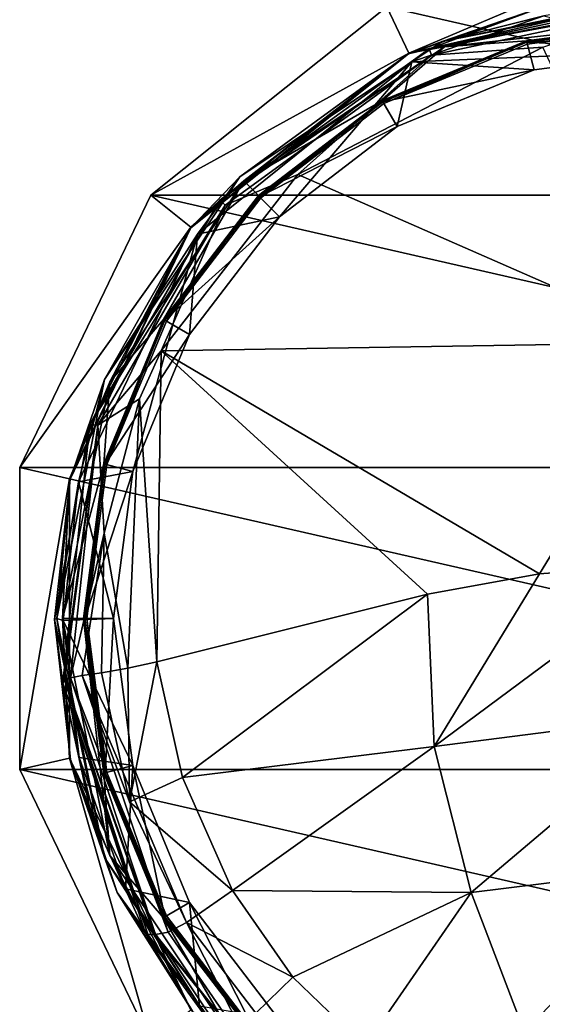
# Model space of a CAD drawing. Header units: metres. Extents: x -22 to 22, y -113 to 37.
# Tile 7 of 9: x -22 to -5, y -13 to 20. Entities that reach past the tile are written whole.
import ezdxf

# ---------------------------------------------------------------- set-up
doc = ezdxf.new("R2010")
doc.units = ezdxf.units.M
doc.layers.add('solid_13478041', color=7, linetype='CONTINUOUS')

msp = doc.modelspace()

# ---------------------------------------------------------------- linework, layer by layer
at = {"layer": 'solid_13478041'}
for points in [[(-9.979559, 20.722153), (-9.226265, 19.158537, 119.01458), (-1.499996, 22.436953, 35.174675)], [(-9.226265, 19.158537, 119.01458), (0, 21.26437, 119.01458), (-1.499996, 22.436953, 35.174675)], [(0, 20.96641, 119.712242), (0, 21.26437, 119.01458), (-9.226265, 19.158537, 119.01458)], [(-8.54571, 19.305281, 132.768814), (0.000024, 20.881786, 133.671448), (0, 21.115057, 132.551422)], [(-4.721545, 20.714655, 122.754028), (-8.54571, 19.305281, 132.768814), (0, 21.115057, 132.551422)], [(-8.099144, 19.547531, 122.539291), (0, 21.245939, 122.754005), (-0.00173, 21.163139, 122.539291)], [(-8.099144, 19.547531, 122.539291), (-4.721545, 20.714655, 122.754028), (0, 21.245939, 122.754005)], [(-8.099144, 19.547531, 122.539291), (-0.00173, 21.163139, 122.539291), (-4.65774, 20.41975, 122.449997)], [(-9.979559, 20.722153), (17.98205, 14.340339), (-17.98205, 14.340339)], [(-9.979559, 20.722153), (-17.98205, 14.340339), (-9.226265, 19.158537, 119.01458)], [(-9.979559, 20.722153), (9.979559, 20.722153), (17.98205, 14.340339)], [(-4.721545, 20.714655, 122.754028), (-9.239259, 19.131807, 122.75399), (-8.54571, 19.305281, 132.768814)], [(-8.099144, 19.547531, 122.539291), (-9.239259, 19.131807, 122.75399), (-4.721545, 20.714655, 122.754028)], [(-8.023498, 19.370436, 119.712242), (0, 20.96641, 119.712242), (-9.226265, 19.158537, 119.01458)], [(-8.54571, 19.305281, 132.768814), (-8.464351, 19.082693, 133.896164), (0.000024, 20.881786, 133.671448)], [(-4.686329, 19.354612, 134.362335), (0.000024, 20.881786, 133.671448), (-8.464351, 19.082693, 133.896164)], [(-8.023498, 19.370436, 119.712242), (0, 20.264477, 120), (0, 20.96641, 119.712242)], [(-9.124245, 18.8556, 122.449997), (-4.65774, 20.41975, 122.449997), (0, 19.245974, 122.449997)], [(-8.099144, 19.547531, 122.539291), (-4.65774, 20.41975, 122.449997), (-9.124245, 18.8556, 122.449997)], [(-8.023498, 19.370436, 119.712242), (-5.236999, 19.576067, 120), (0, 20.264477, 120)], [(0, 20.25, 120.099998), (-5.215042, 19.463438, 120), (-5.241086, 19.559998, 120.099998)], [(0, 20.25, 120.23999), (0, 20.25, 120.099998), (-5.241086, 19.559998, 120.099998)], [(-5.241086, 19.559998, 120.23999), (0, 20.25, 120.23999), (-5.241086, 19.559998, 120.099998)], [(0, 20.240267, 120.338165), (0, 20.25, 120.23999), (-5.241086, 19.559998, 120.23999)], [(0, 20.240267, 120.338165), (-5.241086, 19.559998, 120.23999), (0, 20.211449, 120.432518)], [(-5.241086, 19.559998, 120.23999), (-5.231108, 19.52276, 120.432518), (0, 20.211449, 120.432518)], [(0, 20.15, 120), (0, 20.264477, 120), (-5.236999, 19.576067, 120)], [(-5.215042, 19.463438, 120), (0, 20.15, 120), (-5.236999, 19.576067, 120)], [(0, 19.754482, 121.45359), (0, 20.211449, 120.432518), (-5.231108, 19.52276, 120.432518)], [(0, 20.220711, 120.029289), (-5.215042, 19.463438, 120), (0, 20.25, 120.099998)], [(0, 20.220711, 120.029289), (0, 20.15, 120), (-5.215042, 19.463438, 120)], [(0, 19.754482, 121.45359), (-5.231108, 19.52276, 120.432518), (0, 19.245974, 122.449997)], [(-14.957809, 14.960587, 122.539291), (-8.099144, 19.547531, 122.539291), (-9.124245, 18.8556, 122.449997)], [(-14.957809, 14.960587, 122.539291), (-9.239259, 19.131807, 122.75399), (-8.099144, 19.547531, 122.539291)], [(-14.82549, 14.82549, 119.712242), (-8.023498, 19.370436, 119.712242), (-9.226265, 19.158537, 119.01458)], [(-14.82549, 14.82549, 119.712242), (-10.126459, 17.55286, 120), (-8.023498, 19.370436, 119.712242)], [(-12.994186, 15.040362, 134.912918), (-4.686329, 19.354612, 134.362335), (-8.464351, 19.082693, 133.896164)], [(0.000709, 9.348699, 137.660431), (-4.686329, 19.354612, 134.362335), (-12.994186, 15.040362, 134.912918)], [(-10.07499, 17.450396, 120), (-5.236999, 19.576067, 120), (-10.126459, 17.55286, 120)], [(-8.023498, 19.370436, 119.712242), (-10.126459, 17.55286, 120), (-5.236999, 19.576067, 120)], [(-5.241086, 19.559998, 120.099998), (-10.07499, 17.450396, 120), (-10.125, 17.537014, 120.099998)], [(-10.125, 17.537014, 120.23999), (-5.231108, 19.52276, 120.432518), (-5.241086, 19.559998, 120.23999)], [(-5.241086, 19.559998, 120.23999), (-5.241086, 19.559998, 120.099998), (-10.125, 17.537014, 120.099998)], [(-10.125, 17.537014, 120.23999), (-5.241086, 19.559998, 120.23999), (-10.125, 17.537014, 120.099998)], [(-10.125, 17.537014, 120.23999), (-10.105724, 17.503628, 120.432518), (-5.231108, 19.52276, 120.432518)], [(-5.231108, 19.52276, 120.432518), (-10.105724, 17.503628, 120.432518), (-4.98111, 18.5902, 122.449997)], [(-10.07499, 17.450396, 120), (-5.215042, 19.463438, 120), (-5.236999, 19.576067, 120)], [(-5.241086, 19.559998, 120.099998), (-5.215042, 19.463438, 120), (-10.07499, 17.450396, 120)], [(-5.231108, 19.52276, 120.432518), (-4.98111, 18.5902, 122.449997), (0, 19.245974, 122.449997)], [(-17.98205, 14.340339), (-16.625154, 13.258119, 119.01458), (-9.226265, 19.158537, 119.01458)], [(-14.82549, 14.82549, 119.712242), (-9.226265, 19.158537, 119.01458), (-16.625154, 13.258119, 119.01458)], [(-9.239259, 19.131807, 122.75399), (-16.62224, 13.232195, 122.754082), (-15.640037, 14.169134, 133.385757)], [(-14.957809, 14.960587, 122.539291), (-16.62224, 13.232195, 122.754082), (-9.239259, 19.131807, 122.75399)], [(-8.54571, 19.305281, 132.768814), (-15.640037, 14.169134, 133.385757), (-8.464351, 19.082693, 133.896164)], [(-9.239259, 19.131807, 122.75399), (-15.640037, 14.169134, 133.385757), (-8.54571, 19.305281, 132.768814)], [(-15.640037, 14.169134, 133.385757), (-15.453453, 14.00829, 134.527451), (-8.464351, 19.082693, 133.896164)], [(-12.994186, 15.040362, 134.912918), (-8.464351, 19.082693, 133.896164), (-15.453453, 14.00829, 134.527451)], [(-9.124245, 18.8556, 122.449997), (0, 19.245974, 122.449997), (-4.98111, 18.5902, 122.449997)], [(-16.395275, 13.026447, 122.449997), (-9.124245, 18.8556, 122.449997), (-13.608958, 13.608958, 122.449997)], [(-14.957809, 14.960587, 122.539291), (-9.124245, 18.8556, 122.449997), (-16.395275, 13.026447, 122.449997)], [(-9.124245, 18.8556, 122.449997), (-9.623079, 16.667433, 122.449997), (-13.608958, 13.608958, 122.449997)], [(-9.124245, 18.8556, 122.449997), (-4.98111, 18.5902, 122.449997), (-9.623079, 16.667433, 122.449997)], [(-10.105724, 17.503628, 120.432518), (-9.623079, 16.667433, 122.449997), (-4.98111, 18.5902, 122.449997)], [(-14.82549, 14.82549, 119.712242), (-14.325743, 14.332538, 120), (-10.126459, 17.55286, 120)], [(-14.24831, 14.248077, 120), (-10.126459, 17.55286, 120), (-14.325743, 14.332538, 120)], [(-10.125, 17.537014, 120.099998), (-14.24831, 14.248077, 120), (-14.318913, 14.318913, 120.099998)], [(-14.318913, 14.318913, 120.23999), (-10.105724, 17.503628, 120.432518), (-10.125, 17.537014, 120.23999)], [(-10.125, 17.537014, 120.23999), (-10.125, 17.537014, 120.099998), (-14.318913, 14.318913, 120.099998)], [(-14.318913, 14.318913, 120.23999), (-10.125, 17.537014, 120.23999), (-14.318913, 14.318913, 120.099998)], [(-14.318913, 14.318913, 120.23999), (-14.291653, 14.291653, 120.432518), (-10.105724, 17.503628, 120.432518)], [(-10.105724, 17.503628, 120.432518), (-14.291653, 14.291653, 120.432518), (-9.623079, 16.667433, 122.449997)], [(-14.24831, 14.248077, 120), (-10.07499, 17.450396, 120), (-10.126459, 17.55286, 120)], [(-10.125, 17.537014, 120.099998), (-10.07499, 17.450396, 120), (-14.24831, 14.248077, 120)], [(-14.291653, 14.291653, 120.432518), (-13.608958, 13.608958, 122.449997), (-9.623079, 16.667433, 122.449997)], [(-17.627277, 9.071479, 135.66774), (-12.994186, 15.040362, 134.912918), (-15.453453, 14.00829, 134.527451)], [(0.000709, 9.348699, 137.660431), (-12.994186, 15.040362, 134.912918), (-17.627277, 9.071479, 135.66774)], [(-19.552971, 8.099069, 122.539291), (-14.957809, 14.960587, 122.539291), (-16.395275, 13.026447, 122.449997)], [(-19.552971, 8.099069, 122.539291), (-16.62224, 13.232195, 122.754082), (-14.957809, 14.960587, 122.539291)], [(-19.370436, 8.023498, 119.712242), (-14.82549, 14.82549, 119.712242), (-16.625154, 13.258119, 119.01458)], [(-19.370436, 8.023498, 119.712242), (-17.547897, 10.135104, 120), (-14.82549, 14.82549, 119.712242)], [(-14.82549, 14.82549, 119.712242), (-17.547897, 10.135104, 120), (-14.325743, 14.332538, 120)], [(-17.98205, 14.340339), (22.423258, 5.118313), (-22.423258, 5.118313)], [(-17.98205, 14.340339), (-22.423258, 5.118313), (-16.625154, 13.258119, 119.01458)], [(-15.640037, 14.169134, 133.385757), (-20.044447, 6.563561, 134.299225), (-15.453453, 14.00829, 134.527451)], [(-16.62224, 13.232195, 122.754082), (-20.044447, 6.563561, 134.299225), (-15.640037, 14.169134, 133.385757)], [(-17.98205, 14.340339), (17.98205, 14.340339), (22.423258, 5.118313)], [(-17.450413, 10.075, 120), (-14.325743, 14.332538, 120), (-17.547897, 10.135104, 120)], [(-14.318913, 14.318913, 120.099998), (-17.450413, 10.075, 120), (-17.537014, 10.125, 120.099998)], [(-17.537014, 10.125, 120.23999), (-14.291653, 14.291653, 120.432518), (-14.318913, 14.318913, 120.23999)], [(-14.318913, 14.318913, 120.23999), (-14.318913, 14.318913, 120.099998), (-17.537014, 10.125, 120.099998)], [(-17.537014, 10.125, 120.23999), (-14.318913, 14.318913, 120.23999), (-17.537014, 10.125, 120.099998)], [(-17.537014, 10.125, 120.23999), (-17.503628, 10.105724, 120.432518), (-14.291653, 14.291653, 120.432518)], [(-14.291653, 14.291653, 120.432518), (-17.503628, 10.105724, 120.432518), (-13.608958, 13.608958, 122.449997)], [(-17.450413, 10.075, 120), (-14.24831, 14.248077, 120), (-14.325743, 14.332538, 120)], [(-14.318913, 14.318913, 120.099998), (-14.24831, 14.248077, 120), (-17.450413, 10.075, 120)], [(-20.044447, 6.563561, 134.299225), (-19.773235, 6.551313, 135.448044), (-15.453453, 14.00829, 134.527451)], [(-17.627277, 9.071479, 135.66774), (-15.453453, 14.00829, 134.527451), (-19.773235, 6.551313, 135.448044)], [(-17.503628, 10.105724, 120.432518), (-16.667433, 9.623079, 122.449997), (-13.608958, 13.608958, 122.449997)], [(-16.395275, 13.026447, 122.449997), (-13.608958, 13.608958, 122.449997), (-16.667433, 9.623079, 122.449997)], [(-22.423258, 5.118313), (-20.731228, 4.731768, 119.01458), (-16.625154, 13.258119, 119.01458)], [(-19.370436, 8.023498, 119.712242), (-16.625154, 13.258119, 119.01458), (-20.731228, 4.731768, 119.01458)], [(-16.62224, 13.232195, 122.754082), (-20.714376, 4.722766, 122.753983), (-20.044447, 6.563561, 134.299225)], [(-19.552971, 8.099069, 122.539291), (-20.714376, 4.722766, 122.753983), (-16.62224, 13.232195, 122.754082)], [(-20.428127, 4.635573, 122.449997), (-16.395275, 13.026447, 122.449997), (-18.5902, 4.98111, 122.449997)], [(-19.552971, 8.099069, 122.539291), (-16.395275, 13.026447, 122.449997), (-20.428127, 4.635573, 122.449997)], [(-16.395275, 13.026447, 122.449997), (-16.667433, 9.623079, 122.449997), (-18.5902, 4.98111, 122.449997)], [(-19.463352, 5.21536, 120), (-17.547897, 10.135104, 120), (-19.5735, 5.246588, 120)], [(-19.370436, 8.023498, 119.712242), (-19.5735, 5.246588, 120), (-17.547897, 10.135104, 120)], [(-17.537014, 10.125, 120.099998), (-19.463352, 5.21536, 120), (-19.559998, 5.241086, 120.099998)], [(-19.559998, 5.241086, 120.23999), (-17.503628, 10.105724, 120.432518), (-17.537014, 10.125, 120.23999)], [(-17.537014, 10.125, 120.23999), (-17.537014, 10.125, 120.099998), (-19.559998, 5.241086, 120.099998)], [(-19.559998, 5.241086, 120.23999), (-17.537014, 10.125, 120.23999), (-19.559998, 5.241086, 120.099998)], [(-19.559998, 5.241086, 120.23999), (-19.52276, 5.231108, 120.432518), (-17.503628, 10.105724, 120.432518)], [(-17.503628, 10.105724, 120.432518), (-19.52276, 5.231108, 120.432518), (-16.667433, 9.623079, 122.449997)], [(-19.463352, 5.21536, 120), (-17.450413, 10.075, 120), (-17.547897, 10.135104, 120)], [(-17.537014, 10.125, 120.099998), (-17.450413, 10.075, 120), (-19.463352, 5.21536, 120)], [(-19.52276, 5.231108, 120.432518), (-18.5902, 4.98111, 122.449997), (-16.667433, 9.623079, 122.449997)], [(0.000709, 9.348699, 137.660431), (-17.627277, 9.071479, 135.66774), (-4.801574, 1.515905, 138.997009)], [(0.000709, 9.348699, 137.660431), (-4.801574, 1.515905, 138.997009), (0.008478, 1.87395, 139.095093)], [(-18.358501, 7.446768, 135.871658), (-17.627277, 9.071479, 135.66774), (-19.773235, 6.551313, 135.448044)], [(-17.771109, -1.470519, 137.452652), (-17.627277, 9.071479, 135.66774), (-18.358501, 7.446768, 135.871658)], [(-8.595337, 0.822352, 138.762192), (-17.627277, 9.071479, 135.66774), (-17.771109, -1.470519, 137.452652)], [(-4.801574, 1.515905, 138.997009), (-17.627277, 9.071479, 135.66774), (-8.595337, 0.822352, 138.762192)], [(-21.1588, -0.001106, 122.539291), (-19.552971, 8.099069, 122.539291), (-20.428127, 4.635573, 122.449997)], [(-21.1588, -0.001106, 122.539291), (-20.714376, 4.722766, 122.753983), (-19.552971, 8.099069, 122.539291)], [(-20.96641, 0, 119.712242), (-19.370436, 8.023498, 119.712242), (-20.731228, 4.731768, 119.01458)], [(-20.96641, 0, 119.712242), (-19.5735, 5.246588, 120), (-19.370436, 8.023498, 119.712242)], [(-19.561844, 2.88868, 136.440842), (-18.358501, 7.446768, 135.871658), (-19.773235, 6.551313, 135.448044)], [(-18.75086, -1.676127, 137.238083), (-18.358501, 7.446768, 135.871658), (-19.561844, 2.88868, 136.440842)], [(-17.771109, -1.470519, 137.452652), (-18.358501, 7.446768, 135.871658), (-18.75086, -1.676127, 137.238083)], [(-21.245914, -0.032635, 122.754013), (-20.964579, -2.18055, 135.349792), (-20.044447, 6.563561, 134.299225)], [(-20.714376, 4.722766, 122.753983), (-21.245914, -0.032635, 122.754013), (-20.044447, 6.563561, 134.299225)], [(-20.044447, 6.563561, 134.299225), (-20.964579, -2.18055, 135.349792), (-19.773235, 6.551313, 135.448044)], [(-20.964579, -2.18055, 135.349792), (-20.904209, -2.090347, 136.038101), (-19.773235, 6.551313, 135.448044)], [(-20.904209, -2.090347, 136.038101), (-20.699394, -2.010407, 136.494781), (-19.773235, 6.551313, 135.448044)], [(-19.561844, 2.88868, 136.440842), (-19.773235, 6.551313, 135.448044), (-20.699394, -2.010407, 136.494781)], [(-22.423258, 5.118313), (22.423258, 5.118313), (22.423258, -5.118313)], [(-22.423258, 5.118313), (22.423258, -5.118313), (-22.423258, -5.118313)], [(-22.423258, 5.118313), (-22.423258, -5.118313), (-20.731228, 4.731768, 119.01458)], [(-20.96641, 0, 119.712242), (-20.264458, 0, 120), (-19.5735, 5.246588, 120)], [(-20.149981, 0, 120), (-19.5735, 5.246588, 120), (-20.264458, 0, 120)], [(-19.559998, 5.241086, 120.099998), (-20.149981, 0, 120), (-20.25, 0, 120.099998)], [(-20.25, 0, 120.23999), (-19.52276, 5.231108, 120.432518), (-19.559998, 5.241086, 120.23999)], [(-19.559998, 5.241086, 120.23999), (-19.559998, 5.241086, 120.099998), (-20.25, 0, 120.099998)], [(-20.25, 0, 120.23999), (-19.559998, 5.241086, 120.23999), (-20.25, 0, 120.099998)], [(-20.25, 0, 120.23999), (-20.211449, 0, 120.432518), (-19.52276, 5.231108, 120.432518)], [(-19.52276, 5.231108, 120.432518), (-20.211449, 0, 120.432518), (-18.5902, 4.98111, 122.449997)], [(-20.149981, 0, 120), (-19.463352, 5.21536, 120), (-19.5735, 5.246588, 120)], [(-19.559998, 5.241086, 120.099998), (-19.463352, 5.21536, 120), (-20.149981, 0, 120)], [(-22.423258, -5.118313), (-20.731228, -4.731768, 119.01458), (-20.731228, 4.731768, 119.01458)], [(-21.1588, -0.001106, 122.539291), (-21.245914, -0.032635, 122.754013), (-20.714376, 4.722766, 122.753983)], [(-20.96641, 0, 119.712242), (-20.731228, 4.731768, 119.01458), (-20.731228, -4.731768, 119.01458)], [(-20.428127, 4.635573, 122.449997), (-18.5902, 4.98111, 122.449997), (-19.245974, 0, 122.449997)], [(-20.211449, 0, 120.432518), (-19.245974, 0, 122.449997), (-18.5902, 4.98111, 122.449997)], [(-21.1588, -0.001106, 122.539291), (-20.428127, 4.635573, 122.449997), (-20.945206, -0.06706, 122.449997)], [(-20.945206, -0.06706, 122.449997), (-20.428127, 4.635573, 122.449997), (-19.245974, 0, 122.449997)], [(-19.561844, 2.88868, 136.440842), (-20.699394, -2.010407, 136.494781), (-20.305496, -1.929085, 136.802673)], [(-19.561844, 2.88868, 136.440842), (-20.305496, -1.929085, 136.802673), (-19.651514, -1.83625, 137.025848)], [(-18.75086, -1.676127, 137.238083), (-19.561844, 2.88868, 136.440842), (-19.651514, -1.83625, 137.025848)], [(0.008478, 1.87395, 139.095093), (-4.801574, 1.515905, 138.997009), (-8.372212, -4.332254, 139.364563)], [(0.008452, -3.259262, 139.765472), (0.008478, 1.87395, 139.095093), (-8.372212, -4.332254, 139.364563)], [(-4.801574, 1.515905, 138.997009), (-8.595337, 0.822352, 138.762192), (-8.372212, -4.332254, 139.364563)], [(-8.595337, 0.822352, 138.762192), (-17.771109, -1.470519, 137.452652), (-16.908131, -5.386545, 137.952301)], [(-8.372212, -4.332254, 139.364563), (-8.595337, 0.822352, 138.762192), (-16.908131, -5.386545, 137.952301)], [(-19.370436, -8.023498, 119.712242), (-20.264458, 0, 120), (-20.96641, 0, 119.712242)], [(-20.149981, 0, 120), (-20.264458, 0, 120), (-19.5735, -5.246588, 120)], [(-19.370436, -8.023498, 119.712242), (-19.5735, -5.246588, 120), (-20.264458, 0, 120)], [(-20.25, 0, 120.099998), (-20.149981, 0, 120), (-19.463352, -5.21536, 120)], [(-20.25, 0, 120.099998), (-19.463352, -5.21536, 120), (-19.559998, -5.241086, 120.099998)], [(-19.559998, -5.241086, 120.23999), (-20.211449, 0, 120.432518), (-20.25, 0, 120.23999)], [(-20.25, 0, 120.23999), (-20.25, 0, 120.099998), (-19.559998, -5.241086, 120.099998)], [(-20.211449, 0, 120.432518), (-19.52276, -5.231108, 120.432518), (-19.245974, 0, 122.449997)], [(-19.559998, -5.241086, 120.23999), (-19.52276, -5.231108, 120.432518), (-20.211449, 0, 120.432518)], [(-19.463352, -5.21536, 120), (-20.149981, 0, 120), (-19.5735, -5.246588, 120)], [(-19.546028, -8.097062, 122.539291), (-21.245914, -0.032635, 122.754013), (-21.1588, -0.001106, 122.539291)], [(-21.245914, -0.032635, 122.754013), (-20.703644, -4.769596, 122.75399), (-20.964579, -2.18055, 135.349792)], [(-19.546028, -8.097062, 122.539291), (-20.703644, -4.769596, 122.75399), (-21.245914, -0.032635, 122.754013)], [(-21.1588, -0.001106, 122.539291), (-20.945206, -0.06706, 122.449997), (-20.410238, -4.711455, 122.449997)], [(-19.546028, -8.097062, 122.539291), (-21.1588, -0.001106, 122.539291), (-20.410238, -4.711455, 122.449997)], [(-19.370436, -8.023498, 119.712242), (-20.96641, 0, 119.712242), (-20.731228, -4.731768, 119.01458)], [(-20.945206, -0.06706, 122.449997), (-19.245974, 0, 122.449997), (-18.5902, -4.98111, 122.449997)], [(-20.410238, -4.711455, 122.449997), (-20.945206, -0.06706, 122.449997), (-18.5902, -4.98111, 122.449997)], [(-19.559998, -5.241086, 120.23999), (-20.25, 0, 120.23999), (-19.559998, -5.241086, 120.099998)], [(-19.52276, -5.231108, 120.432518), (-18.5902, -4.98111, 122.449997), (-19.245974, 0, 122.449997)], [(-17.771109, -1.470519, 137.452652), (-18.75086, -1.676127, 137.238083), (-18.700029, -6.209717, 137.568771)], [(-16.908131, -5.386545, 137.952301), (-17.771109, -1.470519, 137.452652), (-18.700029, -6.209717, 137.568771)], [(-17.391665, -10.620089, 137.869873), (-20.305496, -1.929085, 136.802673), (-20.699394, -2.010407, 136.494781)], [(-18.700029, -6.209717, 137.568771), (-19.651514, -1.83625, 137.025848), (-20.305496, -1.929085, 136.802673)], [(-18.700029, -6.209717, 137.568771), (-20.305496, -1.929085, 136.802673), (-16.76236, -10.300618, 138.095932)], [(-17.391665, -10.620089, 137.869873), (-16.76236, -10.300618, 138.095932), (-20.305496, -1.929085, 136.802673)], [(-18.75086, -1.676127, 137.238083), (-19.651514, -1.83625, 137.025848), (-18.700029, -6.209717, 137.568771)], [(-18.079355, -10.688872, 137.096054), (-20.904209, -2.090347, 136.038101), (-20.964579, -2.18055, 135.349792)], [(-18.147671, -10.692455, 136.418762), (-18.079355, -10.688872, 137.096054), (-20.964579, -2.18055, 135.349792)], [(-20.013262, -6.589921, 135.901581), (-18.147671, -10.692455, 136.418762), (-20.964579, -2.18055, 135.349792)], [(-20.703644, -4.769596, 122.75399), (-20.013262, -6.589921, 135.901581), (-20.964579, -2.18055, 135.349792)], [(-17.82052, -10.707552, 137.551422), (-20.699394, -2.010407, 136.494781), (-20.904209, -2.090347, 136.038101)], [(-17.84823, -10.708539, 137.519974), (-17.82052, -10.707552, 137.551422), (-20.904209, -2.090347, 136.038101)], [(-18.079355, -10.688872, 137.096054), (-17.84823, -10.708539, 137.519974), (-20.904209, -2.090347, 136.038101)], [(-17.82052, -10.707552, 137.551422), (-17.391665, -10.620089, 137.869873), (-20.699394, -2.010407, 136.494781)], [(0.008452, -3.259262, 139.765472), (-8.372212, -4.332254, 139.364563), (-7.120455, -9.278905, 139.962021)], [(0.007188, -8.394929, 140.401337), (0.008452, -3.259262, 139.765472), (-7.120455, -9.278905, 139.962021)], [(-8.372212, -4.332254, 139.364563), (-16.908131, -5.386545, 137.952301), (-15.208771, -9.208857, 138.451965)], [(-7.120455, -9.278905, 139.962021), (-8.372212, -4.332254, 139.364563), (-15.208771, -9.208857, 138.451965)], [(-22.423258, -5.118313), (-17.98205, -14.340339), (-20.731228, -4.731768, 119.01458)], [(-17.98205, -14.340339), (-16.625154, -13.258119, 119.01458), (-20.731228, -4.731768, 119.01458)], [(-19.370436, -8.023498, 119.712242), (-20.731228, -4.731768, 119.01458), (-16.625154, -13.258119, 119.01458)], [(-20.703644, -4.769596, 122.75399), (-19.114676, -9.274648, 122.754044), (-20.013262, -6.589921, 135.901581)], [(-19.546028, -8.097062, 122.539291), (-19.114676, -9.274648, 122.754044), (-20.703644, -4.769596, 122.75399)], [(-18.835915, -9.155485, 122.449997), (-20.410238, -4.711455, 122.449997), (-18.5902, -4.98111, 122.449997)], [(-19.546028, -8.097062, 122.539291), (-20.410238, -4.711455, 122.449997), (-18.835915, -9.155485, 122.449997)], [(-19.52276, -5.231108, 120.432518), (-17.503628, -10.105724, 120.432518), (-18.5902, -4.98111, 122.449997)], [(-18.835915, -9.155485, 122.449997), (-18.5902, -4.98111, 122.449997), (-16.667433, -9.623079, 122.449997)], [(-17.503628, -10.105724, 120.432518), (-16.667433, -9.623079, 122.449997), (-18.5902, -4.98111, 122.449997)], [(-22.423258, -5.118313), (22.423258, -5.118313), (17.98205, -14.340339)], [(-22.423258, -5.118313), (17.98205, -14.340339), (-17.98205, -14.340339)], [(-19.463352, -5.21536, 120), (-19.5735, -5.246588, 120), (-17.547897, -10.135104, 120)], [(-19.370436, -8.023498, 119.712242), (-17.547897, -10.135104, 120), (-19.5735, -5.246588, 120)], [(-19.559998, -5.241086, 120.099998), (-19.463352, -5.21536, 120), (-17.450413, -10.075, 120)], [(-17.537014, -10.125, 120.23999), (-19.52276, -5.231108, 120.432518), (-19.559998, -5.241086, 120.23999)], [(-19.559998, -5.241086, 120.099998), (-17.450413, -10.075, 120), (-17.537014, -10.125, 120.099998)], [(-19.559998, -5.241086, 120.23999), (-19.559998, -5.241086, 120.099998), (-17.537014, -10.125, 120.099998)], [(-17.537014, -10.125, 120.23999), (-19.559998, -5.241086, 120.23999), (-17.537014, -10.125, 120.099998)], [(-17.537014, -10.125, 120.23999), (-17.503628, -10.105724, 120.432518), (-19.52276, -5.231108, 120.432518)], [(-17.450413, -10.075, 120), (-19.463352, -5.21536, 120), (-17.547897, -10.135104, 120)], [(-15.208771, -9.208857, 138.451965), (-16.908131, -5.386545, 137.952301), (-18.700029, -6.209717, 137.568771)], [(-15.208771, -9.208857, 138.451965), (-18.700029, -6.209717, 137.568771), (-16.76236, -10.300618, 138.095932)], [(-19.114676, -9.274648, 122.754044), (-18.147671, -10.692455, 136.418762), (-20.013262, -6.589921, 135.901581)], [(-19.546028, -8.097062, 122.539291), (-18.835915, -9.155485, 122.449997), (-16.32608, -13.126424, 122.449997)], [(-14.964399, -14.962169, 122.539291), (-19.546028, -8.097062, 122.539291), (-16.32608, -13.126424, 122.449997)], [(-14.964399, -14.962169, 122.539291), (-19.114676, -9.274648, 122.754044), (-19.546028, -8.097062, 122.539291)], [(-14.82549, -14.82549, 119.712242), (-19.370436, -8.023498, 119.712242), (-16.625154, -13.258119, 119.01458)], [(-14.82549, -14.82549, 119.712242), (-17.547897, -10.135104, 120), (-19.370436, -8.023498, 119.712242)], [(0.007188, -8.394929, 140.401337), (-7.120455, -9.278905, 139.962021), (-5.309127, -14.012709, 140.578278)], [(0.005364, -13.532842, 141.01944), (0.007188, -8.394929, 140.401337), (-5.309127, -14.012709, 140.578278)], [(-19.114676, -9.274648, 122.754044), (-16.567957, -13.300102, 122.753975), (-18.147671, -10.692455, 136.418762)], [(-14.964399, -14.962169, 122.539291), (-16.567957, -13.300102, 122.753975), (-19.114676, -9.274648, 122.754044)], [(-16.32608, -13.126424, 122.449997), (-18.835915, -9.155485, 122.449997), (-16.667433, -9.623079, 122.449997)], [(-13.157582, -12.152683, 138.881241), (-15.208771, -9.208857, 138.451965), (-16.76236, -10.300618, 138.095932)], [(-7.120455, -9.278905, 139.962021), (-15.208771, -9.208857, 138.451965), (-13.157582, -12.152683, 138.881241)], [(-7.120455, -9.278905, 139.962021), (-13.157582, -12.152683, 138.881241), (-10.7248, -14.495638, 139.360748)], [(-5.309127, -14.012709, 140.578278), (-7.120455, -9.278905, 139.962021), (-10.7248, -14.495638, 139.360748)], [(-17.503628, -10.105724, 120.432518), (-14.291653, -14.291653, 120.432518), (-16.667433, -9.623079, 122.449997)], [(-14.291653, -14.291653, 120.432518), (-13.608958, -13.608958, 122.449997), (-16.667433, -9.623079, 122.449997)], [(-16.32608, -13.126424, 122.449997), (-16.667433, -9.623079, 122.449997), (-13.608958, -13.608958, 122.449997)], [(-17.450413, -10.075, 120), (-17.547897, -10.135104, 120), (-14.325743, -14.332538, 120)], [(-14.82549, -14.82549, 119.712242), (-14.325743, -14.332538, 120), (-17.547897, -10.135104, 120)], [(-17.537014, -10.125, 120.099998), (-17.450413, -10.075, 120), (-14.24831, -14.248077, 120)], [(-14.318913, -14.318913, 120.23999), (-17.503628, -10.105724, 120.432518), (-17.537014, -10.125, 120.23999)], [(-17.537014, -10.125, 120.099998), (-14.24831, -14.248077, 120), (-14.318913, -14.318913, 120.099998)], [(-17.537014, -10.125, 120.23999), (-17.537014, -10.125, 120.099998), (-14.318913, -14.318913, 120.099998)], [(-14.318913, -14.318913, 120.23999), (-17.537014, -10.125, 120.23999), (-14.318913, -14.318913, 120.099998)], [(-14.318913, -14.318913, 120.23999), (-14.291653, -14.291653, 120.432518), (-17.503628, -10.105724, 120.432518)], [(-14.24831, -14.248077, 120), (-17.450413, -10.075, 120), (-14.325743, -14.332538, 120)], [(-14.359334, -15.012787, 138.14325), (-16.76236, -10.300618, 138.095932), (-17.391665, -10.620089, 137.869873)], [(-13.157582, -12.152683, 138.881241), (-16.76236, -10.300618, 138.095932), (-14.412161, -13.363471, 138.538422)], [(-14.359334, -15.012787, 138.14325), (-14.412161, -13.363471, 138.538422), (-16.76236, -10.300618, 138.095932)], [(-14.359334, -15.012787, 138.14325), (-17.391665, -10.620089, 137.869873), (-17.82052, -10.707552, 137.551422)], [(-18.147671, -10.692455, 136.418762), (-17.84823, -10.708539, 137.519974), (-18.079355, -10.688872, 137.096054)], [(-15.826896, -13.889918, 136.856186), (-17.84823, -10.708539, 137.519974), (-18.147671, -10.692455, 136.418762)], [(-16.567957, -13.300102, 122.753975), (-15.826896, -13.889918, 136.856186), (-18.147671, -10.692455, 136.418762)], [(-14.359334, -15.012787, 138.14325), (-17.82052, -10.707552, 137.551422), (-17.84823, -10.708539, 137.519974)], [(-15.826896, -13.889918, 136.856186), (-14.359334, -15.012787, 138.14325), (-17.84823, -10.708539, 137.519974)], [(-10.7248, -14.495638, 139.360748), (-13.157582, -12.152683, 138.881241), (-14.412161, -13.363471, 138.538422)]]:
    msp.add_3dface(points, dxfattribs=at)

doc.saveas('drawing.dxf')
